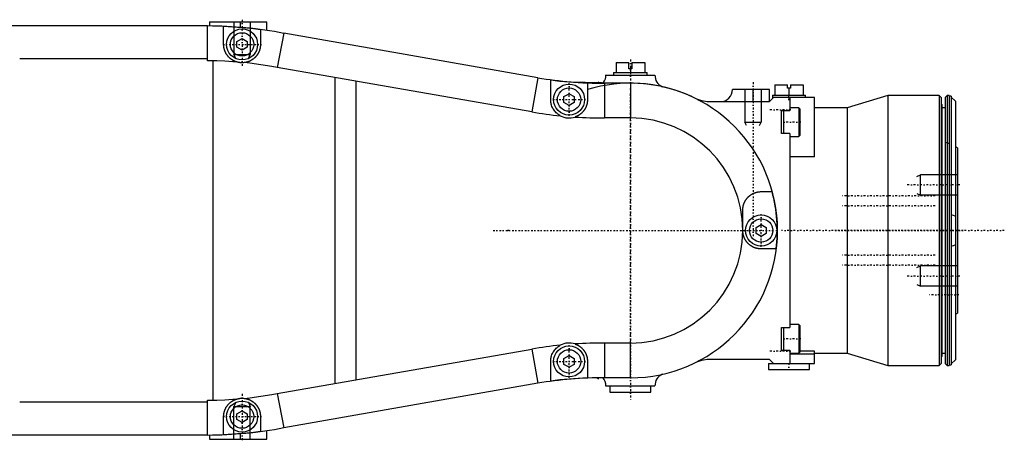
# Model space of a CAD drawing. Extents: x -152 to 584, y -5 to 847.
# Tile 7 of 7: x 344 to 584, y 718 to 822. Entities that reach past the tile are written whole.
import ezdxf

# ---------------------------------------------------------------- set-up
doc = ezdxf.new("R2010")
doc.units = 0
doc.linetypes.add('CENTER', pattern=[1.5, 0.45, -0.5, 0.05, -0.5])
for name, color, linetype in [('AM_0', 7, 'CONTINUOUS'), ('AM_10', 7, 'CONTINUOUS'), ('AM_7', 7, 'CENTER')]:
    doc.layers.add(name, color=color, linetype=linetype)

msp = doc.modelspace()

# ---------------------------------------------------------------- linework, layer by layer
at = {"layer": 'AM_0', "color": 7, "linetype": 'CONTINUOUS'}
for p, q in [((389.56, 820), (257.1, 820)), ((389.56, 811.49), (389.56, 820)), ((390, 821), (390, 819.98)), ((390, 821), (404.1, 821)), ((393.5, 815.5), (393.5, 819.85)), ((397.53, 821), (397.53, 819.66)), ((402.5, 819.07), (402.5, 815.5)), ((404.1, 818.9), (404.1, 821)), ((396.75, 816.22), (398, 816.94)), ((398, 816.94), (399.25, 816.22)), ((408.21, 818.22), (406.59, 809.85)), ((470.35, 807.35), (408.21, 818.22)), ((396.75, 814.78), (396.75, 816.22)), ((398, 814.06), (396.75, 814.78)), ((399.25, 814.78), (398, 814.06)), ((399.25, 816.22), (399.25, 814.78)), ((389.56, 812), (343.6, 812)), ((390.9, 728.52), (390.9, 811.48)), ((468.92, 798.97), (406.59, 809.88)), ((489.5, 811.1), (489.5, 808.6)), ((489.5, 811.1), (492.65, 811.1)), ((492.65, 809.5), (492.65, 811.1)), ((493.35, 809.5), (492.65, 809.5)), ((493, 809.5), (493, 808.6)), ((493.35, 811.1), (496.5, 811.1)), ((493.35, 811.1), (493.35, 809.5)), ((496.5, 811.1), (496.5, 808.6)), ((420.67, 807.41), (420.67, 732.59)), ((470.35, 807.35), (468.92, 798.97)), ((486.83, 808), (487, 808)), ((487, 808), (499, 808)), ((488.9, 808.6), (488.9, 808)), ((488.9, 808.6), (497.1, 808.6)), ((497.1, 808), (497.1, 808.6)), ((425.9, 733.5), (425.9, 806.5)), ((473.5, 802), (473.5, 806.82)), ((477.96, 806.38), (493.89, 805.99)), ((482.5, 806.03), (482.5, 802)), ((485.11, 806.21), (485.31, 806.3)), ((493, 806), (486.7, 806)), ((486.7, 806), (486.7, 797.5)), ((493, 806), (493, 797.5)), ((528.3, 805.6), (528.3, 803.1)), ((528.3, 805.6), (531.45, 805.6)), ((531.45, 804.8), (531.45, 805.6)), ((532.15, 804.8), (531.45, 804.8)), ((531.8, 804.8), (531.8, 803.1)), ((532.15, 805.6), (535.3, 805.6)), ((532.15, 805.6), (532.15, 804.8)), ((535.3, 805.6), (535.3, 803.1)), ((476.75, 802.72), (478, 803.44)), ((476.75, 801.28), (476.75, 802.72)), ((478, 803.44), (479.25, 802.72)), ((479.25, 802.72), (479.25, 801.28)), ((527, 804.5), (518, 804.5)), ((523, 801.5), (523, 804.5)), ((527, 801.5), (527, 804.5)), ((527, 801.5), (528, 802.5)), ((527.75, 803.1), (527.75, 802.25)), ((527.75, 803.1), (535.85, 803.1)), ((538, 802.5), (528, 802.5)), ((532, 802.5), (532, 799.3)), ((535.85, 802.5), (535.85, 803.1)), ((538, 788), (538, 802.5)), ((556, 803), (546, 800)), ((568.5, 803), (556, 803)), ((556, 803), (556, 737)), ((569, 802.5), (568.5, 803)), ((568.5, 803), (568.5, 737)), ((569, 802.5), (569, 737.5)), ((570.5, 803), (570, 802.5)), ((570, 802.5), (570, 737.5)), ((571, 803), (570.5, 803)), ((570.5, 803), (570.5, 737)), ((571, 803), (571, 737)), ((571.5, 802.8), (571, 802.8)), ((571.5, 802.8), (571.5, 737.2)), ((572.5, 801.6), (571.5, 802.57)), ((478, 800.56), (476.75, 801.28)), ((479.25, 801.28), (478, 800.56)), ((512.8, 801.5), (527, 801.5)), ((534.2, 800), (532, 800)), ((534.45, 799.75), (534.2, 800)), ((534.2, 800), (534.2, 793)), ((534.45, 799.75), (534.45, 793.25)), ((546, 800), (538, 800)), ((546, 800), (546, 740)), ((569.2, 800.8), (569, 801)), ((569.2, 800.8), (569.2, 739.2)), ((570, 800), (569.2, 800)), ((572.5, 801.6), (572.5, 738.4)), ((493, 797.5), (486.7, 797.5)), ((530, 799.3), (532, 799.3)), ((530, 793.7), (530, 799.3)), ((530.45, 799.3), (530.45, 793.7)), ((532, 793.7), (530, 793.7)), ((532, 793.7), (532, 746.3)), ((532, 793), (534.2, 793)), ((534.2, 793), (534.45, 793.25)), ((571, 791.15), (569.99, 791.63)), ((573, 790.2), (572.5, 790.44)), ((573, 790.2), (573, 749.8)), ((538, 788), (532, 788)), ((525, 779.5), (527.66, 779.5)), ((572.99, 778.64), (573, 778.64)), ((520.5, 770), (520.5, 775)), ((523.75, 770.72), (525, 771.44)), ((525, 771.44), (526.25, 770.72)), ((463.31, 770), (463, 770.05)), ((463, 770.05), (463, 769.95)), ((463.31, 770), (463, 769.95)), ((523.75, 769.28), (523.75, 770.72)), ((525, 768.56), (523.75, 769.28)), ((526.25, 769.28), (525, 768.56)), ((526.25, 770.72), (526.25, 769.28)), ((528.66, 765.5), (525, 765.5)), ((573, 761.36), (572.99, 761.36)), ((572.5, 749.56), (573, 749.8)), ((534.2, 747), (532, 747)), ((534.45, 746.75), (534.2, 747)), ((534.2, 747), (534.2, 740)), ((534.45, 746.75), (534.45, 740.25)), ((530, 740.7), (530, 746.3)), ((530, 746.3), (532, 746.3)), ((530.45, 746.3), (530.45, 740.7)), ((493, 742.5), (486.7, 742.5)), ((486.7, 742.5), (486.7, 734)), ((493, 734), (493, 742.5)), ((406.59, 730.12), (468.92, 741.03)), ((468.92, 741.03), (470.35, 732.65)), ((532, 740.7), (530, 740.7)), ((532, 740.7), (532, 737.5)), ((532, 740), (534.2, 740)), ((538, 739.76), (532, 739.76)), ((534.2, 740), (534.45, 740.25)), ((538, 740.47), (534.45, 740.47)), ((538, 737.5), (538, 740.47)), ((538, 740), (546, 740)), ((546, 740), (556, 737)), ((569.2, 740), (570, 740)), ((473.5, 733.18), (473.5, 738)), ((476.75, 738.72), (478, 739.44)), ((476.75, 737.28), (476.75, 738.72)), ((478, 736.56), (476.75, 737.28)), ((478, 739.44), (479.25, 738.72)), ((479.25, 737.28), (478, 736.56)), ((479.25, 738.72), (479.25, 737.28)), ((482.5, 738), (482.5, 733.97)), ((527, 738.5), (512.8, 738.5)), ((526.8, 737.5), (526.8, 736)), ((526.8, 737.5), (538, 737.5)), ((528, 737.5), (527, 738.5)), ((536.8, 736), (536.8, 737.5)), ((568.5, 737), (569, 737.5)), ((569, 739), (569.2, 739.2)), ((570, 737.5), (570.5, 737)), ((571, 737.2), (571.5, 737.2)), ((572.5, 738.4), (571.5, 737.43)), ((526.8, 736), (536.8, 736)), ((556, 737), (568.5, 737)), ((570.5, 737), (571, 737)), ((470.35, 732.65), (408.21, 721.78)), ((485.31, 733.7), (484.73, 733.98)), ((493, 734), (486.7, 734)), ((406.59, 730.15), (408.21, 721.78)), ((487, 732), (486.83, 732)), ((487, 732), (499, 732)), ((488, 732), (488, 730.5)), ((488, 730.5), (498, 730.5)), ((498, 730.5), (498, 732)), ((389.56, 728), (343.6, 728)), ((389.56, 720), (389.56, 728.51)), ((396.75, 725.22), (398, 725.94)), ((396.75, 723.78), (396.75, 725.22)), ((398, 725.94), (399.25, 725.22)), ((399.25, 725.22), (399.25, 723.78)), ((393.5, 720.15), (393.5, 724.5)), ((398, 723.06), (396.75, 723.78)), ((399.25, 723.78), (398, 723.06)), ((402.5, 724.5), (402.5, 720.93)), ((397.53, 720.34), (397.53, 719)), ((404.1, 719), (404.1, 721.1)), ((389.56, 720), (257.1, 720)), ((390, 720.02), (390, 719)), ((390, 719), (404.1, 719))]:
    msp.add_line(p, q, dxfattribs=at)
for points in [[(396.67, 811.2, 0), (396.64, 811.21, 0), (396.59, 811.23, 0), (396.54, 811.24, 0), (396.51, 811.25, 0), (396.49, 811.26, 0), (396.43, 811.28, 0), (396.38, 811.3, 0), (396.33, 811.32, 0), (396.28, 811.34, 0), (396.23, 811.36, 0), (396.21, 811.37, 0), (396.18, 811.38, 0), (396.13, 811.41, 0), (396.08, 811.43, 0), (396.03, 811.45, 0), (395.98, 811.48, 0), (395.94, 811.5, 0), (395.91, 811.51, 0), (395.89, 811.53, 0), (395.84, 811.55, 0), (395.79, 811.58, 0), (395.77, 811.59, 0), (395.74, 811.61, 0), (395.7, 811.63, 0), (395.65, 811.66, 0), (395.63, 811.68, 0), (395.6, 811.69, 0), (395.56, 811.72, 0), (395.51, 811.75, 0), (395.47, 811.78, 0), (395.42, 811.81, 0), (395.38, 811.84, 0), (395.36, 811.86, 0), (395.33, 811.87, 0), (395.29, 811.91, 0), (395.25, 811.94, 0), (395.21, 811.97, 0), (395.16, 812.01, 0), (395.12, 812.04, 0), (395.1, 812.06, 0), (395.08, 812.08, 0), (395.04, 812.11, 0), (395, 812.15, 0), (394.96, 812.18, 0), (394.92, 812.22, 0), (394.88, 812.26, 0), (394.86, 812.28, 0), (394.84, 812.3, 0), (394.8, 812.34, 0), (394.76, 812.37, 0), (394.72, 812.41, 0), (394.69, 812.45, 0), (394.65, 812.49, 0), (394.63, 812.51, 0), (394.62, 812.53, 0), (394.58, 812.58, 0), (394.55, 812.62, 0), (394.51, 812.66, 0), (394.48, 812.7, 0), (394.44, 812.74, 0), (394.43, 812.76, 0), (394.41, 812.79, 0), (394.38, 812.83, 0), (394.35, 812.87, 0), (394.33, 812.89, 0), (394.32, 812.92, 0), (394.29, 812.96, 0), (394.26, 813, 0), (394.24, 813.03, 0), (394.23, 813.05, 0), (394.2, 813.09, 0), (394.17, 813.14, 0), (394.14, 813.18, 0), (394.11, 813.23, 0), (394.09, 813.28, 0), (394.07, 813.3, 0), (394.06, 813.32, 0), (394.04, 813.37, 0), (394.01, 813.42, 0), (393.99, 813.46, 0), (393.96, 813.51, 0), (393.94, 813.56, 0), (393.93, 813.58, 0), (393.92, 813.61, 0), (393.9, 813.66, 0), (393.87, 813.7, 0), (393.85, 813.75, 0), (393.83, 813.8, 0), (393.81, 813.85, 0), (393.8, 813.87, 0), (393.79, 813.9, 0), (393.78, 813.95, 0), (393.76, 814, 0), (393.74, 814.05, 0), (393.72, 814.1, 0), (393.71, 814.15, 0), (393.7, 814.17, 0), (393.69, 814.19, 0), (393.68, 814.24, 0), (393.66, 814.29, 0), (393.65, 814.34, 0), (393.64, 814.39, 0), (393.63, 814.44, 0), (393.62, 814.47, 0), (393.61, 814.49, 0), (393.6, 814.54, 0), (393.59, 814.59, 0), (393.59, 814.62, 0), (393.58, 814.64, 0), (393.57, 814.69, 0), (393.56, 814.74, 0), (393.56, 814.77, 0), (393.56, 814.79, 0), (393.55, 814.84, 0), (393.54, 814.89, 0), (393.54, 814.94, 0), (393.53, 814.99, 0), (393.52, 815.04, 0), (393.52, 815.06, 0), (393.52, 815.09, 0), (393.51, 815.14, 0), (393.51, 815.19, 0), (393.51, 815.23, 0), (393.51, 815.28, 0), (393.5, 815.33, 0), (393.5, 815.36, 0), (393.5, 815.38, 0), (393.5, 815.43, 0), (393.5, 815.48, 0), (393.5, 815.5, 0)], [(402.5, 815.5, 0), (402.5, 815.47, 0), (402.5, 815.42, 0), (402.5, 815.37, 0), (402.5, 815.34, 0), (402.5, 815.32, 0), (402.49, 815.26, 0), (402.49, 815.21, 0), (402.49, 815.16, 0), (402.48, 815.1, 0), (402.48, 815.05, 0), (402.47, 815.02, 0), (402.47, 815, 0), (402.47, 814.94, 0), (402.46, 814.89, 0), (402.45, 814.83, 0), (402.44, 814.78, 0), (402.43, 814.72, 0), (402.43, 814.7, 0), (402.42, 814.67, 0), (402.41, 814.61, 0), (402.4, 814.56, 0), (402.39, 814.53, 0), (402.39, 814.5, 0), (402.38, 814.45, 0), (402.36, 814.39, 0), (402.35, 814.37, 0), (402.35, 814.34, 0), (402.33, 814.28, 0), (402.32, 814.23, 0), (402.3, 814.17, 0), (402.28, 814.12, 0), (402.26, 814.06, 0), (402.25, 814.03, 0), (402.24, 814.01, 0), (402.23, 813.95, 0), (402.2, 813.9, 0), (402.18, 813.84, 0), (402.16, 813.79, 0), (402.14, 813.73, 0), (402.13, 813.71, 0), (402.11, 813.68, 0), (402.09, 813.62, 0), (402.06, 813.57, 0), (402.04, 813.52, 0), (402.01, 813.46, 0), (401.98, 813.41, 0), (401.97, 813.38, 0), (401.96, 813.36, 0), (401.93, 813.3, 0), (401.9, 813.25, 0), (401.87, 813.2, 0), (401.83, 813.14, 0), (401.8, 813.09, 0), (401.79, 813.07, 0), (401.77, 813.04, 0), (401.73, 812.99, 0), (401.7, 812.94, 0), (401.66, 812.89, 0), (401.63, 812.84, 0), (401.59, 812.79, 0), (401.57, 812.77, 0), (401.55, 812.74, 0), (401.52, 812.69, 0), (401.48, 812.64, 0), (401.46, 812.62, 0), (401.44, 812.6, 0), (401.4, 812.55, 0), (401.36, 812.5, 0), (401.34, 812.48, 0), (401.32, 812.46, 0), (401.27, 812.41, 0), (401.23, 812.37, 0), (401.19, 812.32, 0), (401.14, 812.28, 0), (401.1, 812.24, 0), (401.07, 812.21, 0), (401.05, 812.19, 0), (401.01, 812.15, 0), (400.96, 812.11, 0), (400.91, 812.07, 0), (400.86, 812.03, 0), (400.81, 811.99, 0), (400.79, 811.97, 0), (400.76, 811.95, 0), (400.71, 811.91, 0), (400.66, 811.87, 0), (400.61, 811.84, 0), (400.56, 811.8, 0), (400.51, 811.76, 0), (400.48, 811.75, 0), (400.46, 811.73, 0), (400.4, 811.7, 0), (400.35, 811.66, 0), (400.29, 811.63, 0), (400.24, 811.6, 0), (400.19, 811.57, 0), (400.16, 811.55, 0), (400.13, 811.54, 0), (400.07, 811.51, 0), (400.02, 811.48, 0), (399.96, 811.45, 0), (399.9, 811.42, 0), (399.85, 811.4, 0), (399.82, 811.38, 0), (399.79, 811.37, 0), (399.73, 811.35, 0), (399.67, 811.32, 0), (399.64, 811.31, 0), (399.61, 811.3, 0), (399.55, 811.28, 0), (399.49, 811.26, 0), (399.46, 811.24, 0), (399.43, 811.23, 0), (399.37, 811.21, 0), (399.31, 811.2, 0), (399.25, 811.18, 0), (399.19, 811.16, 0), (399.13, 811.14, 0), (399.1, 811.14, 0), (399.07, 811.13, 0), (399.01, 811.11, 0), (398.95, 811.1, 0), (398.88, 811.09, 0), (398.82, 811.08, 0), (398.76, 811.06, 0), (398.73, 811.06, 0), (398.7, 811.05, 0), (398.63, 811.04, 0), (398.57, 811.04, 0), (398.54, 811.03, 0)], [(396.67, 811.2, 0), (395.71, 811.27, 0), (393.79, 811.39, 0), (391.86, 811.46, 0), (390.9, 811.48, 0)], [(398.54, 811.03, 0), (398.49, 811.03, 0), (398.38, 811.02, 0), (398.28, 811.01, 0), (398.22, 811.01, 0), (398.17, 811, 0), (398.07, 811, 0), (397.96, 811, 0), (397.86, 811, 0), (397.75, 811.01, 0), (397.65, 811.01, 0), (397.59, 811.02, 0), (397.54, 811.02, 0), (397.44, 811.04, 0), (397.33, 811.05, 0), (397.23, 811.07, 0), (397.13, 811.09, 0), (397.02, 811.11, 0), (396.97, 811.12, 0), (396.92, 811.13, 0), (396.82, 811.16, 0), (396.72, 811.19, 0), (396.67, 811.2, 0)], [(406.59, 809.85, 0), (405.25, 810.09, 0), (402.58, 810.53, 0), (399.89, 810.89, 0), (398.54, 811.03, 0)], [(475.86, 798.04, 0), (475.74, 798.11, 0), (475.5, 798.26, 0), (475.28, 798.42, 0), (475.17, 798.5, 0), (475.07, 798.59, 0), (474.86, 798.77, 0), (474.67, 798.97, 0), (474.49, 799.18, 0), (474.33, 799.4, 0), (474.18, 799.63, 0), (474.11, 799.74, 0), (474.04, 799.86, 0), (473.92, 800.1, 0), (473.81, 800.35, 0), (473.72, 800.6, 0), (473.65, 800.85, 0), (473.59, 801.11, 0), (473.56, 801.24, 0), (473.54, 801.37, 0), (473.52, 801.62, 0), (473.5, 801.87, 0), (473.5, 802, 0)], [(482.5, 802, 0), (482.5, 801.86, 0), (482.48, 801.58, 0), (482.46, 801.41, 0), (482.45, 801.36, 0), (482.45, 801.32, 0), (482.44, 801.29, 0), (482.44, 801.27, 0), (482.43, 801.22, 0), (482.42, 801.17, 0), (482.42, 801.15, 0), (482.41, 801.12, 0), (482.4, 801.08, 0), (482.39, 801.03, 0), (482.39, 801, 0), (482.38, 800.98, 0), (482.37, 800.93, 0), (482.36, 800.88, 0), (482.35, 800.83, 0), (482.33, 800.79, 0), (482.32, 800.74, 0), (482.31, 800.71, 0), (482.3, 800.69, 0), (482.29, 800.64, 0), (482.27, 800.59, 0), (482.26, 800.55, 0), (482.24, 800.5, 0), (482.22, 800.45, 0), (482.22, 800.43, 0), (482.21, 800.4, 0), (482.19, 800.35, 0), (482.17, 800.31, 0), (482.15, 800.26, 0), (482.13, 800.21, 0), (482.11, 800.16, 0), (482.1, 800.14, 0), (482.09, 800.12, 0), (482.07, 800.07, 0), (482.04, 800.02, 0), (482.02, 799.98, 0), (482, 799.93, 0), (481.97, 799.88, 0), (481.96, 799.86, 0), (481.95, 799.84, 0), (481.92, 799.79, 0), (481.9, 799.75, 0), (481.87, 799.7, 0), (481.84, 799.66, 0), (481.82, 799.61, 0), (481.8, 799.59, 0), (481.79, 799.57, 0), (481.76, 799.53, 0), (481.73, 799.48, 0), (481.71, 799.46, 0), (481.7, 799.44, 0), (481.67, 799.4, 0), (481.64, 799.35, 0), (481.62, 799.33, 0), (481.61, 799.31, 0), (481.58, 799.27, 0), (481.54, 799.23, 0), (481.51, 799.19, 0), (481.48, 799.14, 0), (481.44, 799.1, 0), (481.43, 799.08, 0), (481.41, 799.06, 0), (481.37, 799.02, 0), (481.34, 798.98, 0), (481.3, 798.94, 0), (481.27, 798.91, 0), (481.23, 798.87, 0), (481.21, 798.85, 0), (481.19, 798.83, 0), (481.15, 798.79, 0), (481.12, 798.75, 0), (481.08, 798.72, 0), (481.04, 798.68, 0), (481, 798.64, 0), (480.98, 798.63, 0), (480.96, 798.61, 0), (480.92, 798.57, 0), (480.88, 798.54, 0), (480.83, 798.51, 0), (480.79, 798.47, 0), (480.75, 798.44, 0), (480.73, 798.42, 0), (480.71, 798.41, 0), (480.67, 798.37, 0), (480.62, 798.34, 0), (480.58, 798.31, 0), (480.53, 798.28, 0), (480.49, 798.25, 0), (480.47, 798.24, 0), (480.45, 798.22, 0), (480.4, 798.19, 0), (480.35, 798.17, 0), (480.33, 798.15, 0), (480.31, 798.14, 0), (480.26, 798.11, 0), (480.22, 798.08, 0), (480.19, 798.07, 0), (480.17, 798.06, 0), (480.12, 798.03, 0), (480.07, 798.01, 0), (480.03, 797.98, 0), (479.98, 797.96, 0), (479.93, 797.93, 0), (479.91, 797.92, 0), (479.88, 797.91, 0), (479.83, 797.89, 0), (479.78, 797.87, 0), (479.73, 797.85, 0), (479.68, 797.83, 0), (479.63, 797.81, 0), (479.61, 797.8, 0), (479.58, 797.79, 0), (479.53, 797.77, 0), (479.48, 797.75, 0), (479.46, 797.74, 0)], [(520.5, 775, 0), (520.5, 775.04, 0), (520.5, 775.11, 0), (520.5, 775.18, 0), (520.51, 775.21, 0), (520.51, 775.25, 0), (520.51, 775.32, 0), (520.52, 775.39, 0), (520.52, 775.46, 0), (520.53, 775.53, 0), (520.54, 775.6, 0), (520.55, 775.64, 0), (520.55, 775.67, 0), (520.56, 775.74, 0), (520.57, 775.81, 0), (520.59, 775.88, 0), (520.6, 775.95, 0), (520.62, 776.02, 0), (520.63, 776.05, 0), (520.63, 776.09, 0), (520.65, 776.16, 0), (520.67, 776.23, 0), (520.68, 776.26, 0), (520.69, 776.29, 0), (520.71, 776.36, 0), (520.73, 776.43, 0), (520.74, 776.46, 0), (520.76, 776.49, 0), (520.78, 776.56, 0), (520.8, 776.63, 0), (520.83, 776.69, 0), (520.86, 776.76, 0), (520.89, 776.82, 0), (520.9, 776.85, 0), (520.91, 776.89, 0), (520.94, 776.95, 0), (520.98, 777.01, 0), (521.01, 777.08, 0), (521.04, 777.14, 0), (521.07, 777.2, 0), (521.09, 777.23, 0), (521.11, 777.26, 0), (521.15, 777.32, 0), (521.18, 777.38, 0), (521.22, 777.44, 0), (521.26, 777.5, 0), (521.3, 777.56, 0), (521.32, 777.59, 0), (521.34, 777.61, 0), (521.38, 777.67, 0), (521.42, 777.73, 0), (521.46, 777.78, 0), (521.51, 777.84, 0), (521.55, 777.89, 0), (521.57, 777.91, 0), (521.59, 777.94, 0), (521.64, 777.99, 0), (521.69, 778.04, 0), (521.73, 778.09, 0), (521.78, 778.14, 0), (521.83, 778.19, 0), (521.85, 778.22, 0), (521.88, 778.24, 0), (521.93, 778.29, 0), (521.98, 778.33, 0), (522, 778.36, 0), (522.03, 778.38, 0), (522.08, 778.42, 0), (522.13, 778.47, 0), (522.16, 778.49, 0), (522.18, 778.51, 0), (522.23, 778.55, 0), (522.29, 778.59, 0), (522.34, 778.63, 0), (522.4, 778.67, 0), (522.45, 778.71, 0), (522.48, 778.73, 0), (522.5, 778.74, 0), (522.56, 778.78, 0), (522.61, 778.82, 0), (522.67, 778.85, 0), (522.73, 778.88, 0), (522.78, 778.92, 0), (522.81, 778.93, 0), (522.84, 778.95, 0), (522.9, 778.98, 0), (522.95, 779.01, 0), (523.01, 779.04, 0), (523.07, 779.06, 0), (523.12, 779.09, 0), (523.15, 779.1, 0), (523.18, 779.12, 0), (523.24, 779.14, 0), (523.3, 779.16, 0), (523.35, 779.19, 0), (523.41, 779.21, 0), (523.47, 779.23, 0), (523.5, 779.24, 0), (523.53, 779.25, 0), (523.58, 779.27, 0), (523.64, 779.29, 0), (523.7, 779.31, 0), (523.76, 779.32, 0), (523.81, 779.34, 0), (523.84, 779.35, 0), (523.87, 779.36, 0), (523.93, 779.37, 0), (523.98, 779.38, 0), (524.01, 779.39, 0), (524.04, 779.4, 0), (524.1, 779.41, 0), (524.15, 779.42, 0), (524.18, 779.42, 0), (524.21, 779.43, 0), (524.27, 779.44, 0), (524.32, 779.45, 0), (524.38, 779.46, 0), (524.43, 779.46, 0), (524.49, 779.47, 0), (524.52, 779.47, 0), (524.54, 779.48, 0), (524.6, 779.48, 0), (524.65, 779.49, 0), (524.84, 779.5, 0), (525, 779.5, 0)], [(571.5, 773.89, 0), (571.67, 773.85, 0), (572, 773.74, 0), (572.34, 773.6, 0), (572.5, 773.52, 0)], [(525, 765.5, 0), (524.97, 765.5, 0), (524.91, 765.5, 0), (524.86, 765.5, 0), (524.83, 765.5, 0), (524.8, 765.5, 0), (524.74, 765.51, 0), (524.69, 765.51, 0), (524.63, 765.52, 0), (524.57, 765.52, 0), (524.51, 765.53, 0), (524.48, 765.53, 0), (524.45, 765.53, 0), (524.39, 765.54, 0), (524.33, 765.55, 0), (524.27, 765.56, 0), (524.22, 765.57, 0), (524.16, 765.58, 0), (524.13, 765.59, 0), (524.1, 765.59, 0), (524.04, 765.6, 0), (523.98, 765.62, 0), (523.95, 765.62, 0), (523.92, 765.63, 0), (523.86, 765.65, 0), (523.8, 765.66, 0), (523.77, 765.67, 0), (523.74, 765.68, 0), (523.68, 765.7, 0), (523.62, 765.72, 0), (523.56, 765.74, 0), (523.5, 765.76, 0), (523.44, 765.78, 0), (523.41, 765.79, 0), (523.38, 765.8, 0), (523.32, 765.82, 0), (523.26, 765.85, 0), (523.2, 765.87, 0), (523.15, 765.9, 0), (523.09, 765.93, 0), (523.06, 765.94, 0), (523.03, 765.95, 0), (522.97, 765.98, 0), (522.91, 766.01, 0), (522.86, 766.04, 0), (522.8, 766.08, 0), (522.74, 766.11, 0), (522.71, 766.12, 0), (522.68, 766.14, 0), (522.63, 766.18, 0), (522.57, 766.21, 0), (522.52, 766.25, 0), (522.46, 766.28, 0), (522.41, 766.32, 0), (522.38, 766.34, 0), (522.35, 766.36, 0), (522.3, 766.4, 0), (522.25, 766.44, 0), (522.2, 766.48, 0), (522.14, 766.52, 0), (522.09, 766.57, 0), (522.07, 766.59, 0), (522.04, 766.61, 0), (521.99, 766.65, 0), (521.94, 766.7, 0), (521.92, 766.72, 0), (521.89, 766.74, 0), (521.84, 766.79, 0), (521.8, 766.84, 0), (521.77, 766.86, 0), (521.75, 766.89, 0), (521.7, 766.94, 0), (521.66, 766.99, 0), (521.61, 767.04, 0), (521.57, 767.09, 0), (521.52, 767.14, 0), (521.5, 767.17, 0), (521.48, 767.19, 0), (521.44, 767.25, 0), (521.4, 767.3, 0), (521.36, 767.36, 0), (521.32, 767.41, 0), (521.28, 767.47, 0), (521.26, 767.49, 0), (521.24, 767.52, 0), (521.21, 767.58, 0), (521.17, 767.64, 0), (521.14, 767.69, 0), (521.1, 767.75, 0), (521.07, 767.81, 0), (521.05, 767.84, 0), (521.03, 767.87, 0), (521, 767.93, 0), (520.97, 767.99, 0), (520.94, 768.05, 0), (520.91, 768.12, 0), (520.89, 768.18, 0), (520.87, 768.21, 0), (520.86, 768.24, 0), (520.83, 768.3, 0), (520.81, 768.37, 0), (520.78, 768.43, 0), (520.76, 768.5, 0), (520.74, 768.56, 0), (520.73, 768.59, 0), (520.72, 768.62, 0), (520.7, 768.69, 0), (520.68, 768.75, 0), (520.67, 768.79, 0), (520.66, 768.82, 0), (520.64, 768.89, 0), (520.62, 768.95, 0), (520.62, 768.99, 0), (520.61, 769.02, 0), (520.59, 769.09, 0), (520.58, 769.15, 0), (520.57, 769.22, 0), (520.56, 769.29, 0), (520.55, 769.35, 0), (520.54, 769.39, 0), (520.54, 769.42, 0), (520.53, 769.49, 0), (520.52, 769.56, 0), (520.52, 769.62, 0), (520.51, 769.69, 0), (520.51, 769.76, 0), (520.5, 769.79, 0), (520.5, 769.83, 0), (520.5, 769.9, 0), (520.5, 769.97, 0), (520.5, 770, 0)], [(572.5, 766.48, 0), (572.34, 766.4, 0), (572, 766.26, 0), (571.67, 766.15, 0), (571.5, 766.11, 0)], [(473.5, 738, 0), (473.5, 738.13, 0), (473.52, 738.38, 0), (473.54, 738.63, 0), (473.57, 738.76, 0), (473.59, 738.89, 0), (473.65, 739.15, 0), (473.72, 739.4, 0), (473.81, 739.65, 0), (473.92, 739.9, 0), (474.04, 740.14, 0), (474.11, 740.26, 0), (474.18, 740.37, 0), (474.33, 740.6, 0), (474.49, 740.82, 0), (474.67, 741.03, 0), (474.86, 741.23, 0), (475.06, 741.41, 0), (475.17, 741.5, 0), (475.28, 741.58, 0), (475.5, 741.74, 0), (475.74, 741.89, 0), (475.86, 741.96, 0)], [(479.46, 742.26, 0), (479.48, 742.25, 0), (479.53, 742.23, 0), (479.58, 742.21, 0), (479.61, 742.2, 0), (479.63, 742.19, 0), (479.68, 742.17, 0), (479.73, 742.15, 0), (479.78, 742.13, 0), (479.83, 742.11, 0), (479.88, 742.09, 0), (479.9, 742.08, 0), (479.93, 742.07, 0), (479.98, 742.04, 0), (480.03, 742.02, 0), (480.07, 741.99, 0), (480.12, 741.97, 0), (480.17, 741.94, 0), (480.19, 741.93, 0), (480.22, 741.92, 0), (480.26, 741.89, 0), (480.31, 741.86, 0), (480.33, 741.85, 0), (480.35, 741.84, 0), (480.4, 741.81, 0), (480.45, 741.78, 0), (480.47, 741.76, 0), (480.49, 741.75, 0), (480.53, 741.72, 0), (480.58, 741.69, 0), (480.62, 741.66, 0), (480.67, 741.63, 0), (480.71, 741.59, 0), (480.73, 741.58, 0), (480.75, 741.56, 0), (480.79, 741.53, 0), (480.84, 741.49, 0), (480.88, 741.46, 0), (480.92, 741.43, 0), (480.96, 741.39, 0), (480.98, 741.37, 0), (481, 741.36, 0), (481.04, 741.32, 0), (481.08, 741.28, 0), (481.12, 741.25, 0), (481.15, 741.21, 0), (481.19, 741.17, 0), (481.21, 741.15, 0), (481.23, 741.13, 0), (481.27, 741.09, 0), (481.3, 741.06, 0), (481.34, 741.02, 0), (481.37, 740.98, 0), (481.41, 740.94, 0), (481.43, 740.92, 0), (481.44, 740.9, 0), (481.48, 740.85, 0), (481.51, 740.81, 0), (481.54, 740.77, 0), (481.58, 740.73, 0), (481.61, 740.69, 0), (481.62, 740.67, 0), (481.64, 740.65, 0), (481.67, 740.6, 0), (481.7, 740.56, 0), (481.72, 740.54, 0), (481.73, 740.52, 0), (481.76, 740.47, 0), (481.79, 740.43, 0), (481.8, 740.41, 0), (481.82, 740.38, 0), (481.84, 740.34, 0), (481.87, 740.3, 0), (481.9, 740.25, 0), (481.92, 740.21, 0), (481.95, 740.16, 0), (481.96, 740.14, 0), (481.97, 740.11, 0), (482, 740.07, 0), (482.02, 740.02, 0), (482.04, 739.98, 0), (482.07, 739.93, 0), (482.09, 739.88, 0), (482.1, 739.86, 0), (482.11, 739.84, 0), (482.13, 739.79, 0), (482.15, 739.74, 0), (482.17, 739.69, 0), (482.19, 739.65, 0), (482.21, 739.6, 0), (482.22, 739.57, 0), (482.22, 739.55, 0), (482.24, 739.5, 0), (482.26, 739.45, 0), (482.27, 739.41, 0), (482.29, 739.36, 0), (482.3, 739.31, 0), (482.31, 739.29, 0), (482.32, 739.26, 0), (482.33, 739.21, 0), (482.35, 739.17, 0), (482.36, 739.12, 0), (482.37, 739.07, 0), (482.38, 739.02, 0), (482.39, 739, 0), (482.39, 738.97, 0), (482.4, 738.92, 0), (482.41, 738.88, 0), (482.42, 738.85, 0), (482.42, 738.83, 0), (482.43, 738.78, 0), (482.44, 738.73, 0), (482.44, 738.71, 0), (482.45, 738.68, 0), (482.45, 738.64, 0), (482.46, 738.59, 0), (482.48, 738.42, 0), (482.5, 738.14, 0), (482.5, 738, 0)], [(398.54, 728.97, 0), (399.89, 729.11, 0), (402.58, 729.47, 0), (405.25, 729.91, 0), (406.59, 730.15, 0)], [(390.9, 728.52, 0), (391.86, 728.54, 0), (393.79, 728.61, 0), (395.71, 728.73, 0), (396.67, 728.8, 0)], [(393.5, 724.5, 0), (393.5, 724.52, 0), (393.5, 724.57, 0), (393.5, 724.62, 0), (393.5, 724.64, 0), (393.5, 724.67, 0), (393.51, 724.72, 0), (393.51, 724.77, 0), (393.51, 724.81, 0), (393.51, 724.86, 0), (393.52, 724.91, 0), (393.52, 724.94, 0), (393.52, 724.96, 0), (393.53, 725.01, 0), (393.54, 725.06, 0), (393.54, 725.11, 0), (393.55, 725.16, 0), (393.56, 725.21, 0), (393.56, 725.23, 0), (393.56, 725.26, 0), (393.57, 725.31, 0), (393.58, 725.36, 0), (393.59, 725.38, 0), (393.59, 725.41, 0), (393.6, 725.46, 0), (393.61, 725.51, 0), (393.62, 725.53, 0), (393.63, 725.56, 0), (393.64, 725.61, 0), (393.65, 725.66, 0), (393.66, 725.71, 0), (393.68, 725.76, 0), (393.69, 725.81, 0), (393.7, 725.83, 0), (393.71, 725.86, 0), (393.73, 725.91, 0), (393.74, 725.95, 0), (393.76, 726, 0), (393.78, 726.05, 0), (393.8, 726.1, 0), (393.8, 726.13, 0), (393.81, 726.15, 0), (393.83, 726.2, 0), (393.85, 726.25, 0), (393.87, 726.3, 0), (393.9, 726.35, 0), (393.92, 726.39, 0), (393.93, 726.42, 0), (393.94, 726.44, 0), (393.96, 726.49, 0), (393.99, 726.54, 0), (394.01, 726.58, 0), (394.04, 726.63, 0), (394.06, 726.68, 0), (394.07, 726.7, 0), (394.09, 726.72, 0), (394.11, 726.77, 0), (394.14, 726.82, 0), (394.17, 726.86, 0), (394.2, 726.91, 0), (394.23, 726.95, 0), (394.24, 726.97, 0), (394.26, 727, 0), (394.29, 727.04, 0), (394.32, 727.08, 0), (394.33, 727.11, 0), (394.35, 727.13, 0), (394.38, 727.17, 0), (394.41, 727.21, 0), (394.43, 727.24, 0), (394.44, 727.26, 0), (394.48, 727.3, 0), (394.51, 727.34, 0), (394.55, 727.38, 0), (394.58, 727.43, 0), (394.62, 727.47, 0), (394.63, 727.49, 0), (394.65, 727.51, 0), (394.69, 727.55, 0), (394.73, 727.59, 0), (394.76, 727.63, 0), (394.8, 727.67, 0), (394.84, 727.7, 0), (394.86, 727.72, 0), (394.88, 727.74, 0), (394.92, 727.78, 0), (394.96, 727.82, 0), (395, 727.85, 0), (395.04, 727.89, 0), (395.08, 727.92, 0), (395.1, 727.94, 0), (395.12, 727.96, 0), (395.16, 727.99, 0), (395.21, 728.03, 0), (395.25, 728.06, 0), (395.29, 728.09, 0), (395.33, 728.13, 0), (395.36, 728.14, 0), (395.38, 728.16, 0), (395.42, 728.19, 0), (395.47, 728.22, 0), (395.51, 728.25, 0), (395.56, 728.28, 0), (395.6, 728.31, 0), (395.63, 728.32, 0), (395.65, 728.34, 0), (395.7, 728.37, 0), (395.74, 728.39, 0), (395.77, 728.41, 0), (395.79, 728.42, 0), (395.84, 728.45, 0), (395.89, 728.47, 0), (395.91, 728.49, 0), (395.94, 728.5, 0), (395.99, 728.52, 0), (396.03, 728.55, 0), (396.08, 728.57, 0), (396.13, 728.59, 0), (396.18, 728.62, 0), (396.21, 728.63, 0), (396.23, 728.64, 0), (396.28, 728.66, 0), (396.33, 728.68, 0), (396.38, 728.7, 0), (396.44, 728.72, 0), (396.49, 728.74, 0), (396.51, 728.75, 0), (396.54, 728.76, 0), (396.59, 728.77, 0), (396.64, 728.79, 0), (396.67, 728.8, 0)], [(396.67, 728.8, 0), (396.72, 728.81, 0), (396.82, 728.84, 0), (396.92, 728.87, 0), (396.97, 728.88, 0), (397.02, 728.89, 0), (397.13, 728.91, 0), (397.23, 728.93, 0), (397.33, 728.95, 0), (397.44, 728.96, 0), (397.54, 728.98, 0), (397.59, 728.98, 0), (397.65, 728.99, 0), (397.75, 728.99, 0), (397.86, 729, 0), (397.96, 729, 0), (398.07, 729, 0), (398.17, 729, 0), (398.22, 728.99, 0), (398.28, 728.99, 0), (398.38, 728.98, 0), (398.49, 728.97, 0), (398.54, 728.97, 0)], [(398.54, 728.97, 0), (398.57, 728.96, 0), (398.63, 728.96, 0), (398.7, 728.95, 0), (398.73, 728.94, 0), (398.76, 728.94, 0), (398.82, 728.92, 0), (398.88, 728.91, 0), (398.95, 728.9, 0), (399.01, 728.89, 0), (399.07, 728.87, 0), (399.1, 728.86, 0), (399.13, 728.86, 0), (399.19, 728.84, 0), (399.25, 728.82, 0), (399.31, 728.8, 0), (399.37, 728.78, 0), (399.43, 728.77, 0), (399.46, 728.75, 0), (399.49, 728.74, 0), (399.55, 728.72, 0), (399.61, 728.7, 0), (399.64, 728.69, 0), (399.67, 728.68, 0), (399.73, 728.65, 0), (399.79, 728.63, 0), (399.82, 728.62, 0), (399.85, 728.6, 0), (399.9, 728.58, 0), (399.96, 728.55, 0), (400.02, 728.52, 0), (400.07, 728.49, 0), (400.13, 728.46, 0), (400.16, 728.45, 0), (400.19, 728.43, 0), (400.24, 728.4, 0), (400.3, 728.37, 0), (400.35, 728.34, 0), (400.4, 728.3, 0), (400.46, 728.27, 0), (400.48, 728.25, 0), (400.51, 728.24, 0), (400.56, 728.2, 0), (400.61, 728.16, 0), (400.66, 728.13, 0), (400.72, 728.09, 0), (400.76, 728.05, 0), (400.79, 728.03, 0), (400.81, 728.01, 0), (400.86, 727.97, 0), (400.91, 727.93, 0), (400.96, 727.89, 0), (401.01, 727.85, 0), (401.05, 727.81, 0), (401.07, 727.79, 0), (401.1, 727.76, 0), (401.14, 727.72, 0), (401.19, 727.68, 0), (401.23, 727.63, 0), (401.27, 727.59, 0), (401.32, 727.54, 0), (401.34, 727.52, 0), (401.36, 727.5, 0), (401.4, 727.45, 0), (401.44, 727.4, 0), (401.46, 727.38, 0), (401.48, 727.36, 0), (401.52, 727.31, 0), (401.55, 727.26, 0), (401.57, 727.23, 0), (401.59, 727.21, 0), (401.63, 727.16, 0), (401.67, 727.11, 0), (401.7, 727.06, 0), (401.74, 727.01, 0), (401.77, 726.96, 0), (401.79, 726.93, 0), (401.8, 726.91, 0), (401.84, 726.85, 0), (401.87, 726.8, 0), (401.9, 726.75, 0), (401.93, 726.7, 0), (401.96, 726.64, 0), (401.97, 726.62, 0), (401.98, 726.59, 0), (402.01, 726.54, 0), (402.04, 726.48, 0), (402.07, 726.43, 0), (402.09, 726.38, 0), (402.11, 726.32, 0), (402.13, 726.29, 0), (402.14, 726.27, 0), (402.16, 726.21, 0), (402.18, 726.16, 0), (402.2, 726.1, 0), (402.23, 726.05, 0), (402.25, 725.99, 0), (402.25, 725.97, 0), (402.26, 725.94, 0), (402.28, 725.88, 0), (402.3, 725.83, 0), (402.32, 725.77, 0), (402.33, 725.72, 0), (402.35, 725.66, 0), (402.35, 725.63, 0), (402.36, 725.61, 0), (402.38, 725.55, 0), (402.39, 725.5, 0), (402.39, 725.47, 0), (402.4, 725.44, 0), (402.41, 725.39, 0), (402.42, 725.33, 0), (402.43, 725.3, 0), (402.43, 725.28, 0), (402.44, 725.22, 0), (402.45, 725.17, 0), (402.46, 725.11, 0), (402.47, 725.06, 0), (402.47, 725, 0), (402.47, 724.98, 0), (402.48, 724.95, 0), (402.48, 724.9, 0), (402.49, 724.84, 0), (402.49, 724.79, 0), (402.49, 724.74, 0), (402.5, 724.68, 0), (402.5, 724.66, 0), (402.5, 724.63, 0), (402.5, 724.58, 0), (402.5, 724.53, 0), (402.5, 724.5, 0)]]:
    msp.add_polyline3d(points, dxfattribs=at)
for centre, radius in [((398, 815.5), 3.8), ((398, 815.5), 2.85), ((478, 802), 3.8), ((478, 802), 2.85), ((525, 770), 3.8), ((525, 770), 2.85), ((478, 738), 3.8), ((478, 738), 2.85), ((398, 724.5), 3.8), ((398, 724.5), 2.85)]:
    msp.add_circle(centre, radius, dxfattribs=at)
for centre, radius, start, end in [((389.56, 722.24), 97.75, 79, 90), ((389.56, 722.24), 97.69, 82.3864, 87.6866), ((389.56, 722.24), 89.25, 89.1376, 90), ((486.7, 906), 100, 260.5886, 270), ((484, 807.9), 3, 324.8457, 1.9102), ((502, 807.9), 3, 178.0898, 246.982), ((486.7, 906), 100.06, 262.4193, 267.5943), ((493, 770), 36, 65.3521, 106.9578), ((493, 770), 36, 270, 90), ((512.8, 811.5), 10, 247.5851, 270), ((515, 804.5), 3, 270, 0), ((486.7, 906), 108.5, 260.5679, 264.2644), ((478, 802), 4.5, 241.557, 288.8792), ((486.7, 906), 108.5, 266.1718, 270), ((493, 770), 27.5, 270, 90), ((493, 770), 35.94, 352.8074, 15.3267), ((486.7, 634), 108.5, 95.7356, 99.4321), ((478, 738), 4.5, 71.1208, 118.443), ((486.7, 634), 108.5, 90, 93.8282), ((512.8, 728.5), 10, 90, 112.4149), ((502, 732.1), 3, 113.018, 181.9102), ((486.7, 634), 100, 90, 99.4114), ((486.7, 634), 100.06, 92.4057, 97.5807), ((484, 732.1), 3, 358.0898, 39.2789), ((389.56, 817.76), 89.25, 270, 270.8624), ((389.56, 817.76), 97.75, 270, 281), ((389.56, 817.76), 97.69, 272.3134, 277.6136)]:
    msp.add_arc(centre, radius, start, end, dxfattribs=at)
at = {"layer": 'AM_10', "color": 7, "linetype": 'CONTINUOUS'}
for p, q in [((396, 821), (396, 813)), ((400, 821), (400, 813)), ((396.38, 812.2), (396, 813)), ((396, 813), (400, 813)), ((399.62, 812.2), (400, 813)), ((521, 804.5), (521, 796.5)), ((525, 804.5), (525, 796.5)), ((521.38, 795.7), (521, 796.5)), ((521, 796.5), (525, 796.5)), ((524.62, 795.7), (525, 796.5)), ((563.1, 783.2), (564, 783.64)), ((564, 778.64), (564, 783.64)), ((573, 783.64), (564, 783.64)), ((563.1, 779.07), (564, 778.64)), ((573, 778.64), (564, 778.64)), ((563.1, 760.93), (564, 761.36)), ((564, 756.36), (564, 761.36)), ((573, 761.36), (564, 761.36)), ((563.1, 756.8), (564, 756.36)), ((573, 756.36), (564, 756.36)), ((396.38, 727.8), (396, 727)), ((399.62, 727.8), (400, 727)), ((396, 719), (396, 727)), ((396, 727), (400, 727)), ((400, 719), (400, 727))]:
    msp.add_line(p, q, dxfattribs=at)
at = {"layer": 'AM_7', "color": 4, "linetype": 'CENTER'}
for p, q in [((398, 821.53), (398, 809.94)), ((393.27, 815.5), (402.73, 815.5)), ((493, 811.8), (493, 728.2)), ((478, 798.01), (478, 805.99)), ((523, 806.23), (523, 768.27)), ((493, 736.4), (493, 803.6)), ((531.8, 801.84), (531.8, 803.16)), ((474.01, 802), (481.99, 802)), ((532.25, 799.5), (526.75, 799.5)), ((534.67, 796.5), (529.78, 796.5)), ((573.6, 781.14), (560.41, 781.14)), ((567.55, 778.5), (544.45, 778.5)), ((567.55, 776.01), (544.45, 776.01)), ((525, 766.01), (525, 773.99)), ((459.4, 770), (528.99, 770)), ((584.48, 770), (529.98, 770)), ((574.45, 770), (542.55, 770)), ((567.55, 763.99), (544.45, 763.99)), ((567.55, 761.5), (544.45, 761.5)), ((573.6, 758.86), (560.41, 758.86)), ((573.35, 754.25), (565.65, 754.25)), ((478, 734.01), (478, 741.99)), ((534.67, 743.5), (529.78, 743.5)), ((532.25, 740.5), (526.75, 740.5)), ((474.01, 738), (481.99, 738)), ((531.8, 737.58), (531.8, 735.92)), ((398, 730.06), (398, 718.47)), ((393.27, 724.5), (402.73, 724.5))]:
    msp.add_line(p, q, dxfattribs=at)

doc.saveas('drawing.dxf')
